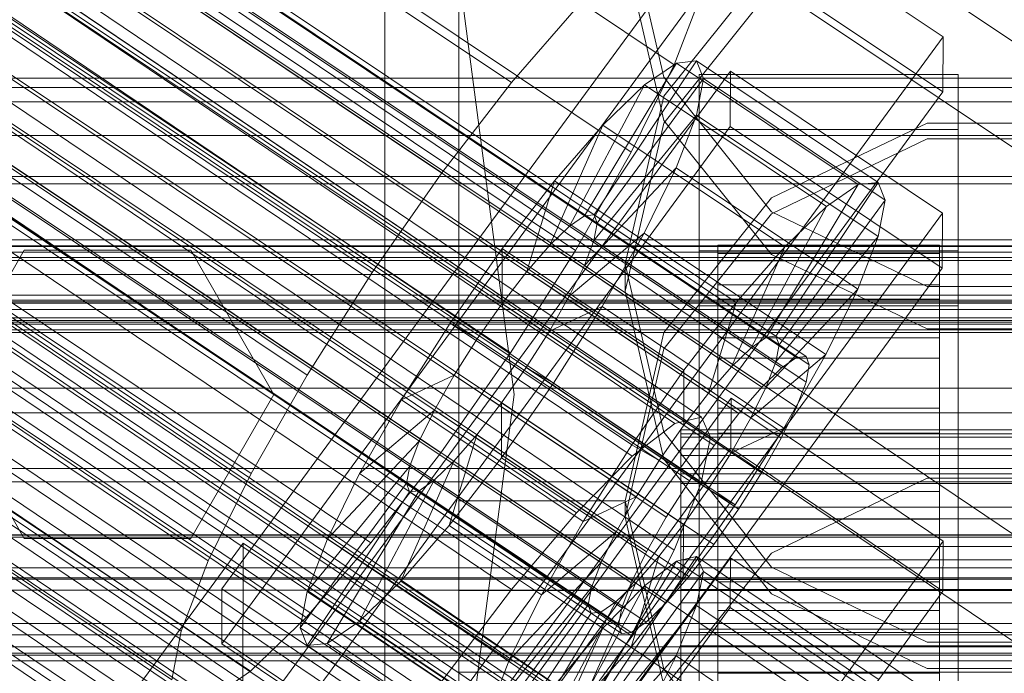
# Model space of a CAD drawing. Header units: millimetres. Extents: x -4738 to 65662, y -68080 to 6847.
# Tile 252 of 256: x -184 to -130, y -34265 to -34230. Entities that reach past the tile are written whole.
import ezdxf

# ---------------------------------------------------------------- set-up
doc = ezdxf.new("R2010")
doc.units = ezdxf.units.MM
for name, color, linetype, lineweight in [('COTAS_O', 1, 'Continuous', 0), ('COTAS_P', 1, 'Continuous', 0), ('frontal_briquetadora', 7, 'Continuous', 0), ('frontal_C01', 7, 'Continuous', 0), ('frontal_C02', 7, 'Continuous', 0), ('frontal_C03', 7, 'Continuous', 0), ('frontal_mezcladora', 7, 'Continuous', 0), ('frontal_secador', 7, 'Continuous', 0)]:
    doc.layers.add(name, color=color, linetype=linetype, lineweight=lineweight)
doc.dimstyles.new('R19_100', dxfattribs={"dimtxt": 250, "dimasz": 150, "dimexe": 150, "dimexo": 80, "dimgap": 100, "dimtad": 1, "dimtih": 1, "dimtoh": 1, "dimdsep": 46, "dimcen": 0.09, "dimadec": 0, "dimazin": 0, "dimtfac": 1, "dimtdec": 4, "dimtofl": 0, "dimtmove": 0, "dimatfit": 3, "dimfxl": 1, "dimtolj": 1, "dimtzin": 0, "dimarcsym": 0})

# ---------------------------------------------------------------- blocks, each defined once
blk = doc.blocks.new('DIM_R30_48')
at = {"layer": 'COTAS_O'}
for p, q in [((-1725, -33700), (-1575, -33655)), ((1725, -33700), (1575, -33655)), ((-1725, -34400), (-1725, -33700)), ((-1725, -33700), (1725, -33700)), ((-1725, -33700), (-1575, -33745)), ((1725, -33700), (1575, -33745)), ((1725, -34400), (1725, -33700))]:
    blk.add_line(p, q, dxfattribs=at)
blk.add_text('3450 O', height=250, dxfattribs=at).set_placement((0, -33600))
blk = doc.blocks.new('DIM_R30_49')
at = {"layer": 'COTAS_P'}
for p, q in [((-150, -32300), (550, -32300)), ((550, -32300), (505, -32450)), ((550, -34900), (550, -32300)), ((550, -32300), (595, -32450)), ((550, -34900), (505, -34750)), ((550, -34900), (595, -34750)), ((-150, -34900), (550, -34900))]:
    blk.add_line(p, q, dxfattribs=at)
blk.add_text('2600 P', height=250, rotation=90, dxfattribs=at).set_placement((450, -33600))
blk = doc.blocks.new('DIM_R30_51')
at = {"layer": 'COTAS_O'}
for p, q in [((-650, -33700), (50, -33700)), ((50, -33700), (5, -33850)), ((50, -34900), (50, -33700)), ((50, -33700), (95, -33850)), ((50, -34900), (5, -34750)), ((50, -34900), (95, -34750)), ((-650, -34900), (50, -34900))]:
    blk.add_line(p, q, dxfattribs=at)
blk.add_text('1200 O', height=250, rotation=90, dxfattribs=at).set_placement((-50, -34300))
blk = doc.blocks.new('DIM_R30_52')
at = {"layer": 'COTAS_O'}
for p, q in [((-650, -34200), (-500, -34155)), ((650, -34200), (500, -34155)), ((-650, -34900), (-650, -34200)), ((-650, -34200), (650, -34200)), ((-650, -34200), (-500, -34245)), ((650, -34200), (500, -34245)), ((650, -34900), (650, -34200))]:
    blk.add_line(p, q, dxfattribs=at)
blk.add_text('1300 O', height=250, dxfattribs=at).set_placement((0, -34100))

msp = doc.modelspace()

# ---------------------------------------------------------------- linework, layer by layer
at = {"layer": 'frontal_briquetadora'}
for p, q in [((-164, -34275), (-164, -34100)), ((-160, -34275), (-160, -34100)), ((-160, -34230.777), (-160, -34213.121)), ((-160, -34230.795), (-160, -34213.146)), ((-160, -34214.834), (-160, -34231.817)), ((-160, -34214.989), (-160, -34234.699)), ((-160, -34235.317), (-160, -34215.602)), ((-160, -34235.935), (-160, -34216.216)), ((-160, -34236.554), (-160, -34218.511)), ((-160, -34236.567), (-160, -34218.531)), ((-160, -34236.349), (-160, -34218.887)), ((-160, -34222.139), (-160, -34232.599)), ((-160, -34240.974), (-160, -34223.076)), ((-160, -34224.036), (-160, -34242.423)), ((-160, -34224.051), (-160, -34242.431)), ((-148.92, -34232.849), (-151, -34223.801)), ((-151, -34226.151), (-148.92, -34235.184)), ((-148.92, -34233.872), (-143.094, -34226.61)), ((-143.093, -34228.052), (-148.92, -34235.335)), ((-160, -34243.579), (-160, -34229.476)), ((-160, -34233.425), (-160, -34230)), ((-160, -34249.516), (-160, -34230.777)), ((-160, -34249.527), (-160, -34230.795)), ((-160, -34231.817), (-160, -34250.459)), ((-160, -34232.599), (-160, -34247.659)), ((-143.094, -34240.124), (-148.92, -34232.849)), ((-160, -34243.18), (-160, -34233.425)), ((-151, -34242.945), (-148.92, -34233.872)), ((-160, -34234.699), (-160, -34254.513)), ((-160, -34255.133), (-160, -34235.317)), ((-148.92, -34235.335), (-151, -34244.416)), ((-148.92, -34235.184), (-143.093, -34242.429)), ((-134.674, -34235.331), (-143.094, -34239.371)), ((-125.326, -34235.331), (-134.674, -34235.331)), ((-160, -34255.753), (-160, -34235.935)), ((-160, -34255.296), (-160, -34236.349)), ((-160, -34255.539), (-160, -34236.554)), ((-143.093, -34240.238), (-134.673, -34236.188)), ((-134.673, -34236.188), (-125.327, -34236.188)), ((-160, -34255.545), (-160, -34236.567)), ((-143.094, -34239.371), (-148.92, -34246.657)), ((-148.92, -34247.536), (-143.093, -34240.238)), ((-134.674, -34244.169), (-143.094, -34240.124)), ((-160, -34260.18), (-160, -34240.974)), ((-160, -34244.812), (-160, -34242.235)), ((-160, -34242.235), (-160, -34246.502)), ((-160, -34242.423), (-160, -34261.608)), ((-160, -34242.431), (-160, -34261.61)), ((-148.92, -34252.035), (-151, -34242.945)), ((-151, -34244.416), (-151, -34242.945)), ((-143.093, -34242.429), (-134.673, -34246.449)), ((-160, -34257.779), (-160, -34243.18)), ((-160, -34260.611), (-160, -34243.579)), ((-151, -34244.416), (-148.92, -34253.497)), ((-125.326, -34244.169), (-134.674, -34244.169)), ((-160, -34253.838), (-160, -34244.812)), ((-160, -34246.502), (-160, -34256.961)), ((-148.92, -34246.657), (-151, -34255.753)), ((-134.673, -34246.449), (-125.327, -34246.449)), ((-160, -34247.659), (-160, -34265.027)), ((-151, -34256.636), (-148.92, -34247.536)), ((-160, -34268.879), (-160, -34249.516)), ((-160, -34268.884), (-160, -34249.527)), ((-160, -34250.459), (-160, -34270.044)), ((-143.094, -34259.336), (-148.92, -34252.035)), ((-148.92, -34253.497), (-143.093, -34260.779)), ((-160, -34267.941), (-160, -34253.838)), ((-160, -34254.513), (-160, -34274.379)), ((-134.674, -34254.527), (-143.094, -34258.582)), ((-125.326, -34254.527), (-134.674, -34254.527)), ((-160, -34275), (-160, -34255.133)), ((-160, -34275), (-160, -34255.296)), ((-160, -34275), (-160, -34255.545)), ((-151, -34255.753), (-160, -34255.753)), ((-160, -34275.621), (-160, -34255.753)), ((-151, -34256.636), (-151, -34255.753)), ((-151, -34255.753), (-148.92, -34264.86)), ((-148.92, -34265.737), (-151, -34256.636)), ((-160, -34256.961), (-160, -34272.021)), ((-160, -34275), (-160, -34257.779)), ((-143.094, -34258.582), (-148.92, -34265.888)), ((-134.674, -34263.393), (-143.094, -34259.336)), ((-160, -34279.956), (-160, -34260.18)), ((-160, -34260.611), (200, -34260.611)), ((-160, -34277.979), (-160, -34260.611)), ((-143.093, -34260.779), (-134.673, -34264.821)), ((-160, -34261.61), (-160, -34281.116)), ((-125.326, -34263.393), (-134.674, -34263.393)), ((-160, -34265.027), (200, -34265.027)), ((-160, -34265.027), (-160, -34282.059)), ((-148.92, -34264.86), (-143.094, -34272.168)), ((-134.673, -34264.821), (-125.327, -34264.821))]:
    msp.add_line(p, q, dxfattribs=at)
at = {"layer": 'frontal_C01'}
for p, q in [((-332.629, -34127.246), (-148.32, -34251.581)), ((-331.181, -34126.897), (-146.872, -34251.231)), ((-330.692, -34127.987), (-146.383, -34252.321)), ((-334.938, -34129.011), (-150.629, -34253.346)), ((-355.017, -34130.587), (-141.218, -34274.815)), ((-331.197, -34130.442), (-146.887, -34254.776)), ((-355.53, -34130.711), (-141.731, -34274.939)), ((-354.844, -34130.973), (-141.045, -34275.202)), ((-356.348, -34131.336), (-142.549, -34275.565)), ((-355.022, -34131.843), (-141.224, -34276.072)), ((-337.95, -34132.071), (-153.641, -34256.406)), ((-357.415, -34132.421), (-143.617, -34276.649)), ((-355.541, -34133.138), (-141.742, -34277.366)), ((-358.659, -34133.89), (-144.861, -34278.119)), ((-332.659, -34134.094), (-148.35, -34258.429)), ((-356.363, -34134.768), (-142.565, -34278.996)), ((-146.196, -34279.873), (-359.995, -34135.645)), ((-341.461, -34136.219), (-157.152, -34260.553)), ((-357.434, -34136.624), (-143.635, -34280.852)), ((-361.332, -34137.564), (-147.533, -34281.793)), ((-358.68, -34138.578), (-144.881, -34282.806)), ((-334.981, -34138.696), (-150.672, -34263.031)), ((-362.578, -34139.518), (-148.779, -34283.747)), ((-360.017, -34140.498), (-146.218, -34284.726)), ((-160.922, -34265.504), (-345.231, -34141.17)), ((-363.648, -34141.374), (-149.85, -34285.602)), ((-361.352, -34142.252), (-147.554, -34286.48)), ((-364.471, -34143.005), (-150.672, -34287.233)), ((-362.596, -34143.721), (-148.798, -34287.95)), ((-338.003, -34143.933), (-153.694, -34268.268)), ((-349.002, -34146.587), (-164.693, -34270.922)), ((-341.52, -34149.448), (-157.211, -34273.783)), ((-345.291, -34154.866), (-160.982, -34279.201)), ((-130, -34257.579), (-228.298, -34191.267)), ((-228.298, -34197.047), (-130, -34263.359)), ((-311.15, -34232.906), (311.15, -34232.906)), ((-311.15, -34233.399), (311.15, -34233.399)), ((-311.15, -34238.212), (311.15, -34238.212)), ((-311.15, -34238.614), (311.15, -34238.614)), ((-311.15, -34242.307), (311.15, -34242.307)), ((-311.15, -34242.591), (311.15, -34242.591)), ((-311.15, -34244.913), (311.15, -34244.913)), ((-311.15, -34245.06), (311.15, -34245.06)), ((-311.15, -34245.852), (311.15, -34245.852)), ((-172.809, -34288.064), (-145.277, -34250.21)), ((-145.289, -34252.906), (-145.277, -34250.21)), ((-145.277, -34250.21), (-133.809, -34257.946)), ((-148.32, -34251.581), (-146.872, -34251.231)), ((-146.872, -34251.231), (-146.383, -34252.321)), ((-150.629, -34253.346), (-148.32, -34251.581)), ((-146.383, -34252.321), (-146.887, -34254.776)), ((-145.289, -34252.906), (-172.821, -34290.76)), ((-133.821, -34260.642), (-145.289, -34252.906)), ((-153.641, -34256.406), (-150.629, -34253.346)), ((-146.887, -34254.776), (-148.35, -34258.429)), ((-157.152, -34260.553), (-153.641, -34256.406)), ((-133.809, -34257.946), (-161.341, -34295.801)), ((-133.809, -34257.946), (-133.821, -34260.642)), ((-172.847, -34296.692), (-145.315, -34258.838)), ((-152.686, -34267.079), (-147.143, -34258.764)), ((-148.35, -34258.429), (-150.672, -34263.031)), ((-147.143, -34258.764), (-148.226, -34259.025)), ((-147.143, -34258.764), (-137.313, -34265.395)), ((-146.777, -34259.579), (-147.143, -34258.764)), ((-145.327, -34261.534), (-145.315, -34258.838)), ((-145.315, -34258.838), (-133.847, -34266.574)), ((-153.199, -34267.203), (-148.226, -34259.025)), ((-148.226, -34259.025), (-149.953, -34260.345)), ((-148.226, -34259.025), (-138.396, -34265.656)), ((-152.513, -34267.465), (-146.777, -34259.579)), ((-147.155, -34261.415), (-146.777, -34259.579)), ((-146.777, -34259.579), (-136.948, -34266.21)), ((-154.017, -34267.828), (-149.953, -34260.345)), ((-149.953, -34260.345), (-152.207, -34262.635)), ((-149.953, -34260.345), (-140.123, -34266.977)), ((-147, -34262.704), (-147, -34260.008)), ((-147, -34260.008), (-133, -34260.008)), ((-147, -34306.231), (-147, -34260.008)), ((-133, -34260.008), (-133, -34262.704)), ((-133, -34260.008), (-133, -34306.231)), ((-161.353, -34298.497), (-133.821, -34260.642)), ((-160.922, -34265.504), (-157.152, -34260.553)), ((-145.327, -34261.534), (-172.859, -34299.388)), ((-152.692, -34268.335), (-147.155, -34261.415)), ((-148.249, -34264.148), (-147.155, -34261.415)), ((-147.155, -34261.415), (-137.325, -34268.047)), ((-133.859, -34269.27), (-145.327, -34261.534)), ((-155.085, -34268.913), (-152.207, -34262.635)), ((-152.207, -34262.635), (-154.833, -34265.737)), ((-152.207, -34262.635), (-142.377, -34269.266)), ((-150.672, -34263.031), (-153.694, -34268.268)), ((-133, -34262.704), (-147, -34262.704)), ((-147, -34262.704), (-147, -34308.927)), ((-133, -34308.927), (-133, -34262.704)), ((-153.21, -34269.629), (-148.249, -34264.148)), ((-149.985, -34267.59), (-148.249, -34264.148)), ((-148.249, -34264.148), (-138.419, -34270.779))]:
    msp.add_line(p, q, dxfattribs=at)
at = {"layer": 'frontal_C02'}
for p, q in [((-355.017, -34104.978), (-141.218, -34247.953)), ((-355.53, -34105.034), (-141.731, -34248.009)), ((-354.844, -34105.432), (-141.045, -34248.408)), ((-356.348, -34105.596), (-142.549, -34248.572)), ((-355.022, -34106.366), (-141.224, -34249.342)), ((-357.415, -34106.627), (-143.617, -34249.602)), ((-358.659, -34108.056), (-144.861, -34251.031)), ((-355.541, -34107.716), (-141.742, -34250.692)), ((-332.659, -34108.918), (-148.35, -34232.173)), ((-146.196, -34252.761), (-359.995, -34109.785)), ((-356.363, -34109.39), (-142.565, -34252.365)), ((-341.461, -34109.877), (-157.152, -34233.131)), ((-357.434, -34111.273), (-143.635, -34254.249)), ((-361.332, -34111.698), (-147.533, -34254.673)), ((-358.68, -34113.238), (-144.881, -34256.213)), ((-362.578, -34113.663), (-148.779, -34256.638)), ((-334.981, -34113.641), (-150.672, -34236.896)), ((-160.922, -34238.012), (-345.231, -34114.758)), ((-363.648, -34115.546), (-149.85, -34258.521)), ((-360.017, -34115.15), (-146.218, -34258.126)), ((-364.471, -34117.22), (-150.672, -34260.195)), ((-361.352, -34116.88), (-147.554, -34259.855)), ((-362.596, -34118.309), (-148.798, -34261.284)), ((-364.989, -34118.569), (-151.191, -34261.545)), ((-363.664, -34119.339), (-149.865, -34262.315)), ((-338.003, -34118.957), (-153.694, -34242.211)), ((-365.168, -34119.503), (-151.369, -34262.479)), ((-364.482, -34119.902), (-150.683, -34262.877)), ((-364.995, -34119.958), (-151.196, -34262.933)), ((-349.002, -34120.155), (-164.693, -34243.409)), ((-341.52, -34124.502), (-157.211, -34247.756)), ((-352.519, -34125.7), (-168.21, -34248.954)), ((-345.291, -34129.899), (-160.982, -34253.153)), ((-355.541, -34131.015), (-171.232, -34254.27)), ((-349.061, -34134.78), (-164.752, -34258.034)), ((-357.863, -34135.738), (-173.554, -34258.993)), ((-352.572, -34138.812), (-168.263, -34262.067)), ((-359.326, -34139.548), (-175.016, -34262.802)), ((-355.584, -34141.721), (-171.275, -34264.976)), ((-359.83, -34142.184), (-175.521, -34265.438)), ((-357.893, -34143.309), (-173.584, -34266.564)), ((-359.341, -34143.467), (-175.032, -34266.721)), ((-130, -34230.937), (-228.298, -34165.201)), ((-228.298, -34170.932), (-130, -34236.667)), ((-172.809, -34260.51), (-145.277, -34222.988)), ((-145.277, -34222.988), (-133.809, -34230.657)), ((-145.289, -34225.968), (-172.821, -34263.491)), ((-133.821, -34233.637), (-145.289, -34225.968)), ((-146.887, -34228.363), (-148.35, -34232.173)), ((-157.152, -34233.131), (-153.641, -34229.099)), ((-133.809, -34230.657), (-161.341, -34268.179)), ((-133.809, -34230.657), (-133.821, -34233.637)), ((-153.199, -34240.34), (-148.226, -34232.08)), ((-152.686, -34240.284), (-147.143, -34231.962)), ((-148.35, -34232.173), (-150.672, -34236.896)), ((-148.226, -34232.08), (-149.953, -34233.267)), ((-147.143, -34231.962), (-148.226, -34232.08)), ((-148.226, -34232.08), (-138.396, -34238.653)), ((-147.143, -34231.962), (-137.313, -34238.535)), ((-146.777, -34232.921), (-147.143, -34231.962)), ((-172.847, -34270.048), (-145.315, -34232.525)), ((-147, -34235.68), (-147, -34232.699)), ((-147, -34232.699), (-133, -34232.699)), ((-147, -34278.518), (-147, -34232.699)), ((-145.327, -34235.506), (-145.315, -34232.525)), ((-145.315, -34232.525), (-133.847, -34240.194)), ((-133, -34232.699), (-133, -34235.68)), ((-133, -34232.699), (-133, -34278.518)), ((-160.922, -34238.012), (-157.152, -34233.131)), ((-154.017, -34240.902), (-149.953, -34233.267)), ((-152.513, -34240.739), (-146.777, -34232.921)), ((-149.953, -34233.267), (-152.207, -34235.443)), ((-149.953, -34233.267), (-140.123, -34239.841)), ((-147.155, -34234.893), (-146.777, -34232.921)), ((-146.777, -34232.921), (-136.948, -34239.495)), ((-161.353, -34271.16), (-133.821, -34233.637)), ((-450, -34234.172), (450, -34234.172)), ((-152.692, -34241.673), (-147.155, -34234.893)), ((-148.249, -34237.743), (-147.155, -34234.893)), ((-147.155, -34234.893), (-137.325, -34241.467)), ((-155.085, -34241.933), (-152.207, -34235.443)), ((-152.207, -34235.443), (-154.833, -34238.46)), ((-152.207, -34235.443), (-142.377, -34242.017)), ((-145.327, -34235.506), (-172.859, -34273.028)), ((-133, -34235.68), (-147, -34235.68)), ((-147, -34235.68), (-147, -34281.498)), ((-133.859, -34243.175), (-145.327, -34235.506)), ((-133, -34281.498), (-133, -34235.68)), ((-150.672, -34236.896), (-153.694, -34242.211)), ((-164.693, -34243.409), (-160.922, -34238.012)), ((-153.21, -34243.022), (-148.249, -34237.743)), ((-149.985, -34241.276), (-148.249, -34237.743)), ((-148.249, -34237.743), (-138.419, -34244.316)), ((-154.833, -34238.46), (-157.653, -34242.111)), ((-156.329, -34243.362), (-154.833, -34238.46)), ((-154.833, -34238.46), (-145.003, -34245.033)), ((-138.396, -34238.653), (-143.369, -34246.913)), ((-137.313, -34238.535), (-142.856, -34246.858)), ((-140.123, -34239.841), (-138.396, -34238.653)), ((-138.396, -34238.653), (-137.313, -34238.535)), ((-137.313, -34238.535), (-136.948, -34239.495)), ((-136.948, -34239.495), (-142.683, -34247.312)), ((-136.948, -34239.495), (-137.325, -34241.467)), ((-133.847, -34240.194), (-161.379, -34277.717)), ((-140.123, -34239.841), (-144.188, -34247.476)), ((-142.377, -34242.017), (-140.123, -34239.841)), ((-133.847, -34240.194), (-133.859, -34243.175)), ((-154.017, -34240.902), (-153.199, -34240.34)), ((-153.199, -34240.34), (-152.686, -34240.284)), ((-143.369, -34246.913), (-153.199, -34240.34)), ((-152.513, -34240.739), (-152.692, -34241.673)), ((-142.856, -34246.858), (-152.686, -34240.284)), ((-152.686, -34240.284), (-152.513, -34240.739)), ((-142.683, -34247.312), (-152.513, -34240.739)), ((-155.085, -34241.933), (-154.017, -34240.902)), ((-154.033, -34244.696), (-149.985, -34241.276)), ((-144.188, -34247.476), (-154.017, -34240.902)), ((-152.246, -34245.252), (-149.985, -34241.276)), ((-149.985, -34241.276), (-140.156, -34247.85)), ((-152.692, -34241.673), (-153.21, -34243.022)), ((-142.862, -34248.246), (-152.692, -34241.673)), ((-137.325, -34241.467), (-142.862, -34248.246)), ((-137.325, -34241.467), (-138.419, -34244.316)), ((-157.653, -34242.111), (-160.474, -34246.148)), ((-157.653, -34242.111), (-157.665, -34245.092)), ((-147.823, -34248.685), (-157.653, -34242.111)), ((-153.694, -34242.211), (-157.211, -34247.756)), ((-156.329, -34243.362), (-155.085, -34241.933)), ((-145.255, -34248.507), (-155.085, -34241.933)), ((-147, -34245.217), (-147, -34242.237)), ((-147, -34242.237), (-133, -34242.237)), ((-147, -34288.055), (-147, -34242.237)), ((-146, -34251.921), (-146, -34241.929)), ((-146, -34241.929), (-146, -34242.375)), ((-146, -34241.929), (-134, -34241.929)), ((-146, -34242.777), (-146, -34241.929)), ((-146, -34252.132), (-146, -34242.375)), ((-146, -34242.375), (-146, -34244.084)), ((-146, -34242.375), (-134, -34242.375)), ((-142.377, -34242.017), (-145.255, -34248.507)), ((-145.003, -34245.033), (-142.377, -34242.017)), ((-134, -34242.375), (-134, -34241.929)), ((-134, -34241.929), (-134, -34251.921)), ((-134, -34241.929), (-134, -34242.777)), ((-134, -34244.084), (-134, -34242.375)), ((-134, -34242.375), (-134, -34252.132)), ((-133, -34242.237), (-133, -34245.217)), ((-133, -34242.237), (-133, -34288.055)), ((-146, -34252.322), (-146, -34242.777)), ((-146, -34242.777), (-134, -34242.777)), ((-146, -34244.86), (-146, -34242.777)), ((-134, -34242.777), (-134, -34252.322)), ((-134, -34242.777), (-134, -34244.86)), ((-168.21, -34248.954), (-164.693, -34243.409)), ((-161.391, -34280.697), (-133.859, -34243.175)), ((-157.665, -34245.092), (-156.329, -34243.362)), ((-146.499, -34249.936), (-156.329, -34243.362)), ((-153.21, -34243.022), (-154.033, -34244.696)), ((-143.38, -34249.596), (-153.21, -34243.022)), ((-146, -34252.942), (-146, -34244.084)), ((-146, -34244.084), (-146, -34246.941)), ((-146, -34244.084), (-134, -34244.084)), ((-138.419, -34244.316), (-143.38, -34249.596)), ((-138.419, -34244.316), (-140.156, -34247.85)), ((-134, -34246.941), (-134, -34244.084)), ((-134, -34244.084), (-134, -34252.942)), ((-154.033, -34244.696), (-155.103, -34246.579)), ((-144.203, -34251.27), (-154.033, -34244.696)), ((-147.823, -34248.685), (-145.003, -34245.033)), ((-145.003, -34245.033), (-146.499, -34249.936)), ((-146, -34253.309), (-146, -34244.86)), ((-146, -34244.86), (-134, -34244.86)), ((-146, -34248.038), (-146, -34244.86)), ((-134, -34244.86), (-134, -34253.309)), ((-134, -34244.86), (-134, -34248.038)), ((-159.001, -34247.004), (-157.665, -34245.092)), ((-157.665, -34245.092), (-147.835, -34251.665)), ((-155.103, -34246.579), (-152.246, -34245.252)), ((-154.877, -34249.4), (-152.246, -34245.252)), ((-152.246, -34245.252), (-142.416, -34251.826)), ((-133, -34245.217), (-147, -34245.217)), ((-147, -34245.217), (-147, -34291.036)), ((-133, -34291.036), (-133, -34245.217)), ((450, -34246.094), (-450, -34246.094)), ((-160.474, -34246.148), (-163.105, -34250.296)), ((-159.001, -34247.004), (-160.474, -34246.148)), ((-160.474, -34246.148), (-150.644, -34252.722)), ((-155.103, -34246.579), (-156.35, -34248.544)), ((-145.274, -34253.153), (-155.103, -34246.579)), ((-160.247, -34248.969), (-159.001, -34247.004)), ((-149.171, -34253.577), (-159.001, -34247.004)), ((-146, -34254.294), (-146, -34246.941)), ((-146, -34246.941), (-146, -34250.749)), ((-146, -34246.941), (-134, -34246.941)), ((-143.369, -34246.913), (-144.188, -34247.476)), ((-142.856, -34246.858), (-143.369, -34246.913)), ((-142.683, -34247.312), (-142.856, -34246.858)), ((-134, -34250.749), (-134, -34246.941)), ((-134, -34246.941), (-134, -34254.294)), ((-144.188, -34247.476), (-145.255, -34248.507)), ((-142.862, -34248.246), (-142.683, -34247.312)), ((-157.211, -34247.756), (-160.982, -34253.153)), ((-146, -34254.814), (-146, -34248.038)), ((-146, -34248.038), (-134, -34248.038)), ((-146, -34252.093), (-146, -34248.038)), ((-140.156, -34247.85), (-144.203, -34251.27)), ((-143.38, -34249.596), (-142.862, -34248.246)), ((-142.549, -34248.572), (-141.731, -34248.009)), ((-140.156, -34247.85), (-142.416, -34251.826)), ((-141.731, -34248.009), (-141.218, -34247.953)), ((-141.218, -34247.953), (-141.045, -34248.408)), ((-134, -34248.038), (-134, -34254.814)), ((-134, -34248.038), (-134, -34252.093)), ((-156.35, -34248.544), (-157.686, -34250.456)), ((-156.35, -34248.544), (-154.877, -34249.4)), ((-146.52, -34255.118), (-156.35, -34248.544)), ((-150.644, -34252.722), (-147.823, -34248.685)), ((-147.835, -34251.665), (-147.823, -34248.685)), ((-145.255, -34248.507), (-146.499, -34249.936)), ((-143.617, -34249.602), (-142.549, -34248.572)), ((-141.045, -34248.408), (-141.224, -34249.342)), ((-171.232, -34254.27), (-168.21, -34248.954)), ((-160.247, -34248.969), (-163.105, -34250.296)), ((-161.318, -34250.852), (-160.247, -34248.969)), ((-150.417, -34255.542), (-160.247, -34248.969)), ((-157.698, -34253.437), (-154.877, -34249.4)), ((-154.877, -34249.4), (-145.047, -34255.973)), ((-144.861, -34251.031), (-143.617, -34249.602)), ((-144.203, -34251.27), (-143.38, -34249.596)), ((-141.224, -34249.342), (-141.742, -34250.692)), ((-163.105, -34250.296), (-165.365, -34254.272)), ((-163.105, -34250.296), (-153.275, -34256.87)), ((-146.499, -34249.936), (-147.835, -34251.665)), ((-161.318, -34250.852), (-165.365, -34254.272)), ((-162.14, -34252.526), (-161.318, -34250.852)), ((-151.488, -34257.426), (-161.318, -34250.852)), ((-157.686, -34250.456), (-159.022, -34252.186)), ((-157.686, -34250.456), (-157.698, -34253.437)), ((-147.856, -34257.03), (-157.686, -34250.456)), ((-146, -34256.098), (-146, -34250.749)), ((-146, -34250.749), (-146, -34255.25)), ((-146, -34250.749), (-134, -34250.749)), ((-141.742, -34250.692), (-142.565, -34252.365)), ((-134, -34255.25), (-134, -34250.749)), ((-134, -34250.749), (-134, -34256.098)), ((-146.196, -34252.761), (-144.861, -34251.031)), ((-145.274, -34253.153), (-144.203, -34251.27)), ((-147.835, -34251.665), (-149.171, -34253.577)), ((-148, -34252.322), (-148, -34251.921)), ((-148, -34251.921), (-148, -34252.132)), ((-148, -34251.921), (148, -34251.921)), ((-146, -34252.132), (-146, -34251.921)), ((-134, -34251.921), (-146, -34251.921)), ((-146, -34251.921), (-146, -34252.322)), ((-142.416, -34251.826), (-145.274, -34253.153)), ((-142.416, -34251.826), (-145.047, -34255.973)), ((-134, -34251.921), (-134, -34252.132)), ((-134, -34252.322), (-134, -34251.921)), ((-162.14, -34252.526), (-167.102, -34257.805)), ((-162.659, -34253.875), (-162.14, -34252.526)), ((-152.311, -34259.099), (-162.14, -34252.526)), ((-159.022, -34252.186), (-160.518, -34257.088)), ((-159.022, -34252.186), (-160.266, -34253.615)), ((-149.192, -34258.76), (-159.022, -34252.186)), ((-148, -34252.132), (-148, -34252.942)), ((-148, -34252.132), (148, -34252.132)), ((-148, -34253.309), (-148, -34252.322)), ((-148, -34252.322), (148, -34252.322)), ((-146, -34256.735), (-146, -34252.093)), ((-146, -34252.093), (-134, -34252.093)), ((-146, -34256.749), (-146, -34252.093)), ((-146, -34252.942), (-146, -34252.132)), ((-134, -34252.132), (-146, -34252.132)), ((-134, -34252.322), (-146, -34252.322)), ((-146, -34252.322), (-146, -34253.309)), ((-142.565, -34252.365), (-143.635, -34254.249)), ((-134, -34252.093), (-134, -34256.735)), ((-134, -34252.093), (-134, -34256.749)), ((-134, -34252.132), (-134, -34252.942)), ((-134, -34253.309), (-134, -34252.322)), ((-153.275, -34256.87), (-150.644, -34252.722)), ((-150.644, -34252.722), (-149.171, -34253.577)), ((-148, -34252.942), (-148, -34254.294)), ((-148, -34252.942), (148, -34252.942)), ((-147.533, -34254.673), (-146.196, -34252.761)), ((-146, -34254.294), (-146, -34252.942)), ((-134, -34252.942), (-146, -34252.942)), ((-134, -34252.942), (-134, -34254.294)), ((-160.982, -34253.153), (-164.752, -34258.034)), ((-160.518, -34257.088), (-157.698, -34253.437)), ((-157.698, -34253.437), (-147.868, -34260.011)), ((-149.171, -34253.577), (-150.417, -34255.542)), ((-148, -34254.814), (-148, -34253.309)), ((-148, -34253.309), (148, -34253.309)), ((-146.52, -34255.118), (-145.274, -34253.153)), ((-134, -34253.309), (-146, -34253.309)), ((-146, -34253.309), (-146, -34254.814)), ((-134, -34254.814), (-134, -34253.309)), ((-162.659, -34253.875), (-168.196, -34260.655)), ((-160.266, -34253.615), (-163.144, -34260.105)), ((-162.837, -34254.809), (-162.659, -34253.875)), ((-152.829, -34260.449), (-162.659, -34253.875)), ((-160.266, -34253.615), (-161.333, -34254.646)), ((-150.436, -34260.188), (-160.266, -34253.615)), ((-173.554, -34258.993), (-171.232, -34254.27)), ((-165.365, -34254.272), (-167.102, -34257.805)), ((-161.333, -34254.646), (-165.397, -34262.281)), ((-165.365, -34254.272), (-155.535, -34260.846)), ((-161.333, -34254.646), (-162.151, -34255.208)), ((-151.503, -34261.219), (-161.333, -34254.646)), ((-148, -34254.294), (-148, -34256.098)), ((-148, -34254.294), (148, -34254.294)), ((-146, -34256.098), (-146, -34254.294)), ((-134, -34254.294), (-146, -34254.294)), ((-143.635, -34254.249), (-144.881, -34256.213)), ((-134, -34254.294), (-134, -34256.098)), ((-162.837, -34254.809), (-168.573, -34262.627)), ((-162.664, -34255.264), (-162.837, -34254.809)), ((-153.008, -34261.383), (-162.837, -34254.809)), ((-148.779, -34256.638), (-147.533, -34254.673)), ((-148, -34256.735), (-148, -34254.814)), ((-148, -34254.814), (148, -34254.814)), ((-147.856, -34257.03), (-146.52, -34255.118)), ((-145.047, -34255.973), (-146.52, -34255.118)), ((-134, -34254.814), (-146, -34254.814)), ((-146, -34254.814), (-146, -34256.735)), ((-134, -34256.735), (-134, -34254.814)), ((-162.664, -34255.264), (-168.208, -34263.586)), ((-162.151, -34255.208), (-167.125, -34263.468)), ((-162.151, -34255.208), (-162.664, -34255.264)), ((-152.835, -34261.838), (-162.664, -34255.264)), ((-152.321, -34261.782), (-162.151, -34255.208)), ((-153.275, -34256.87), (-150.417, -34255.542)), ((-150.417, -34255.542), (-151.488, -34257.426)), ((-146, -34255.25), (-146, -34258.231)), ((-134, -34255.25), (-146, -34255.25)), ((-146, -34255.25), (-146, -34260.137)), ((-134, -34258.231), (-134, -34255.25)), ((-134, -34260.137), (-134, -34255.25)), ((-148, -34256.098), (-148, -34258.231)), ((-148, -34256.098), (148, -34256.098)), ((-145.047, -34255.973), (-147.868, -34260.011)), ((-144.881, -34256.213), (-146.218, -34258.126)), ((-146, -34258.231), (-146, -34256.098)), ((-134, -34256.098), (-146, -34256.098)), ((-134, -34256.098), (-134, -34258.231)), ((-149.85, -34258.521), (-148.779, -34256.638)), ((-148, -34258.941), (-148, -34256.735)), ((-148, -34256.735), (148, -34256.735)), ((-134, -34256.735), (-146, -34256.735)), ((-146, -34256.735), (-146, -34258.941)), ((-146, -34258.941), (-146, -34256.749)), ((-146, -34256.749), (-134, -34256.749)), ((-146, -34261.689), (-146, -34256.749)), ((-134, -34258.941), (-134, -34256.735)), ((-134, -34256.749), (-134, -34258.941)), ((-134, -34256.749), (-134, -34261.689)), ((-163.144, -34260.105), (-160.518, -34257.088)), ((-160.518, -34257.088), (-150.688, -34263.662)), ((-155.535, -34260.846), (-153.275, -34256.87)), ((-149.192, -34258.76), (-147.856, -34257.03)), ((-147.868, -34260.011), (-147.856, -34257.03)), ((-167.102, -34257.805), (-168.196, -34260.655)), ((-167.102, -34257.805), (-157.272, -34264.379)), ((-155.535, -34260.846), (-151.488, -34257.426)), ((-151.488, -34257.426), (-152.311, -34259.099)), ((-177.394, -34265.87), (-171.658, -34258.052)), ((-171.715, -34272.359), (-171.658, -34258.052)), ((-171.658, -34258.052), (-160.19, -34265.722)), ((-164.752, -34258.034), (-168.263, -34262.067)), ((-148, -34258.231), (-148, -34260.545)), ((148, -34258.231), (-148, -34258.231)), ((-146.218, -34258.126), (-147.554, -34259.855)), ((-146, -34258.231), (-134, -34258.231)), ((-146, -34260.545), (-146, -34258.231)), ((-134, -34258.231), (-134, -34260.545)), ((-150.688, -34263.662), (-149.192, -34258.76)), ((-150.672, -34260.195), (-149.85, -34258.521)), ((-150.436, -34260.188), (-149.192, -34258.76)), ((-175.016, -34262.802), (-173.554, -34258.993)), ((-157.272, -34264.379), (-152.311, -34259.099)), ((-152.311, -34259.099), (-152.829, -34260.449)), ((-148, -34261.281), (-148, -34258.941)), ((-148, -34258.941), (148, -34258.941)), ((-134, -34258.941), (-146, -34258.941)), ((-146, -34258.941), (-146, -34261.281)), ((-134, -34261.281), (-134, -34258.941)), ((-147.554, -34259.855), (-148.798, -34261.284)), ((-172.809, -34260.51), (-172.821, -34263.491)), ((-161.341, -34268.179), (-172.809, -34260.51)), ((-165.397, -34262.281), (-163.144, -34260.105)), ((-163.144, -34260.105), (-153.314, -34266.678)), ((-158.366, -34267.228), (-152.829, -34260.449)), ((-153.314, -34266.678), (-150.436, -34260.188)), ((-152.829, -34260.449), (-153.008, -34261.383)), ((-151.503, -34261.219), (-150.436, -34260.188)), ((-151.191, -34261.545), (-150.672, -34260.195)), ((-147.868, -34260.011), (-150.688, -34263.662)), ((-146, -34260.545), (-146, -34260.137)), ((-146, -34260.137), (-146, -34265.077)), ((-146, -34260.137), (-134, -34260.137)), ((-134, -34265.077), (-134, -34260.137)), ((-134, -34260.137), (-134, -34260.545)), ((-168.196, -34260.655), (-168.573, -34262.627)), ((-168.196, -34260.655), (-158.366, -34267.228)), ((-157.272, -34264.379), (-155.535, -34260.846)), ((-148, -34260.545), (-148, -34262.885)), ((-148, -34260.545), (148, -34260.545)), ((-146, -34262.885), (-146, -34260.545)), ((-134, -34260.545), (-146, -34260.545)), ((-134, -34260.545), (-134, -34262.885)), ((-158.743, -34269.2), (-153.008, -34261.383)), ((-155.567, -34268.854), (-151.503, -34261.219)), ((-153.008, -34261.383), (-152.835, -34261.838)), ((-152.321, -34261.782), (-151.503, -34261.219)), ((-151.369, -34262.479), (-151.191, -34261.545)), ((-148.798, -34261.284), (-149.865, -34262.315)), ((-148, -34263.595), (-148, -34261.281)), ((-148, -34261.281), (148, -34261.281)), ((-146, -34261.281), (-146, -34261.689)), ((-134, -34261.281), (-146, -34261.281)), ((-146, -34261.281), (-146, -34263.595)), ((-134, -34261.689), (-134, -34261.281)), ((-134, -34263.595), (-134, -34261.281)), ((-168.263, -34262.067), (-171.275, -34264.976)), ((-158.378, -34270.16), (-152.835, -34261.838)), ((-157.295, -34270.042), (-152.321, -34261.782)), ((-152.835, -34261.838), (-152.321, -34261.782)), ((-146, -34261.689), (-134, -34261.689)), ((-146, -34266.576), (-146, -34261.689)), ((-134, -34261.689), (-134, -34266.576)), ((-168.573, -34262.627), (-168.208, -34263.586)), ((-168.573, -34262.627), (-158.743, -34269.2)), ((-167.125, -34263.468), (-165.397, -34262.281)), ((-165.397, -34262.281), (-155.567, -34268.854)), ((-151.196, -34262.933), (-151.369, -34262.479)), ((-149.865, -34262.315), (-150.683, -34262.877)), ((-175.521, -34265.438), (-175.016, -34262.802)), ((-150.683, -34262.877), (-151.196, -34262.933)), ((-148, -34262.885), (-148, -34265.091)), ((-148, -34262.885), (148, -34262.885)), ((-146, -34265.091), (-146, -34262.885)), ((-146, -34262.885), (-146, -34265.077)), ((-134, -34262.885), (-146, -34262.885)), ((-134, -34265.077), (-134, -34262.885)), ((-134, -34262.885), (-134, -34265.091)), ((-172.821, -34263.491), (-161.353, -34271.16)), ((-168.208, -34263.586), (-167.125, -34263.468)), ((-168.208, -34263.586), (-158.378, -34270.16)), ((-167.125, -34263.468), (-157.295, -34270.042)), ((-150.688, -34263.662), (-153.314, -34266.678)), ((-148, -34265.728), (-148, -34263.595)), ((-148, -34263.595), (148, -34263.595)), ((-146, -34263.595), (-146, -34266.576)), ((-134, -34263.595), (-146, -34263.595)), ((-146, -34263.595), (-146, -34265.728)), ((-134, -34266.576), (-134, -34263.595)), ((-134, -34265.728), (-134, -34263.595)), ((-158.366, -34267.228), (-157.272, -34264.379)), ((-171.275, -34264.976), (-173.584, -34266.564)), ((-146, -34265.077), (-146, -34269.733)), ((-146, -34265.077), (-134, -34265.077)), ((-134, -34269.733), (-134, -34265.077))]:
    msp.add_line(p, q, dxfattribs=at)
at = {"layer": 'frontal_C03'}
for p, q in [((1250, -34241.644), (-1250, -34241.644)), ((1250, -34241.96), (-1250, -34241.96)), ((1250, -34242.754), (-1250, -34242.754)), ((-1250, -34243.518), (1250, -34243.518)), ((1250, -34244.641), (-1250, -34244.641)), ((1250, -34245.405), (-1250, -34245.405)), ((1250, -34246.199), (-1250, -34246.199)), ((1250, -34246.516), (-1250, -34246.516)), ((1250, -34264.101), (-1250, -34264.101)), ((1250, -34264.418), (-1250, -34264.418))]:
    msp.add_line(p, q, dxfattribs=at)
at = {"layer": 'frontal_mezcladora'}
for p, q in [((-161.361, -34216.871), (-157, -34250)), ((-188, -34250), (-183.5, -34242.206)), ((-183.5, -34242.206), (-174.5, -34242.206)), ((-174.5, -34242.206), (-170, -34250)), ((-183.5, -34257.794), (-188, -34250)), ((-170, -34250), (-174.5, -34257.794)), ((-157, -34250), (-161.361, -34283.129)), ((-174.5, -34257.794), (-183.5, -34257.794))]:
    msp.add_line(p, q, dxfattribs=at)
at = {"layer": 'frontal_secador'}
for p, q in [((-1250, -34236), (1250, -34236)), ((-1250, -34242), (1250, -34242)), ((-1250, -34245), (1250, -34245)), ((1250, -34246), (-1250, -34246)), ((-1250, -34246.659), (1250, -34246.659)), ((1250, -34249.659), (-1250, -34249.659)), ((-1250, -34251), (1250, -34251)), ((1250, -34254), (-1250, -34254)), ((-1250, -34254.728), (1250, -34254.728)), ((-1250, -34257.588), (1250, -34257.588)), ((1250, -34257.611), (-1250, -34257.611)), ((1250, -34257.728), (-1250, -34257.728)), ((-1250, -34259.387), (1250, -34259.387)), ((1250, -34259.918), (-1250, -34259.918)), ((-1250, -34260), (1250, -34260)), ((1250, -34260.588), (-1250, -34260.588)), ((1250, -34262.387), (-1250, -34262.387)), ((1250, -34263), (-1250, -34263)), ((-1250, -34263.65), (1250, -34263.65)), ((1250, -34264), (-1250, -34264))]:
    msp.add_line(p, q, dxfattribs=at)

# ---------------------------------------------------------------- dimensions: what is measured, and where the dimension line sits
at = {"layer": 'COTAS_O'}
for p1, p2, distance, picture, middle in [((-650, -34900), (-650, -33700), -700, 'DIM_R30_51', (50, -34300)), ((-1725, -34400), (1725, -34400), 700, 'DIM_R30_48', (0, -33700)), ((-650, -34900), (650, -34900), 700, 'DIM_R30_52', (0, -34200))]:
    dim = msp.add_aligned_dim(p1=p1, p2=p2, distance=distance, text='<> O', dimstyle='R19_100', dxfattribs=at)
    dim.commit()
    dim.dimension.update_dxf_attribs({"geometry": picture, "text_midpoint": middle})
at = {"layer": 'COTAS_P'}
dim = msp.add_aligned_dim(p1=(-150, -34900), p2=(-150, -32300), distance=-700, text='<> P', dimstyle='R19_100', dxfattribs=at)
dim.commit()
dim.dimension.update_dxf_attribs({"geometry": 'DIM_R30_49', "text_midpoint": (550, -33600)})

doc.saveas('drawing.dxf')
